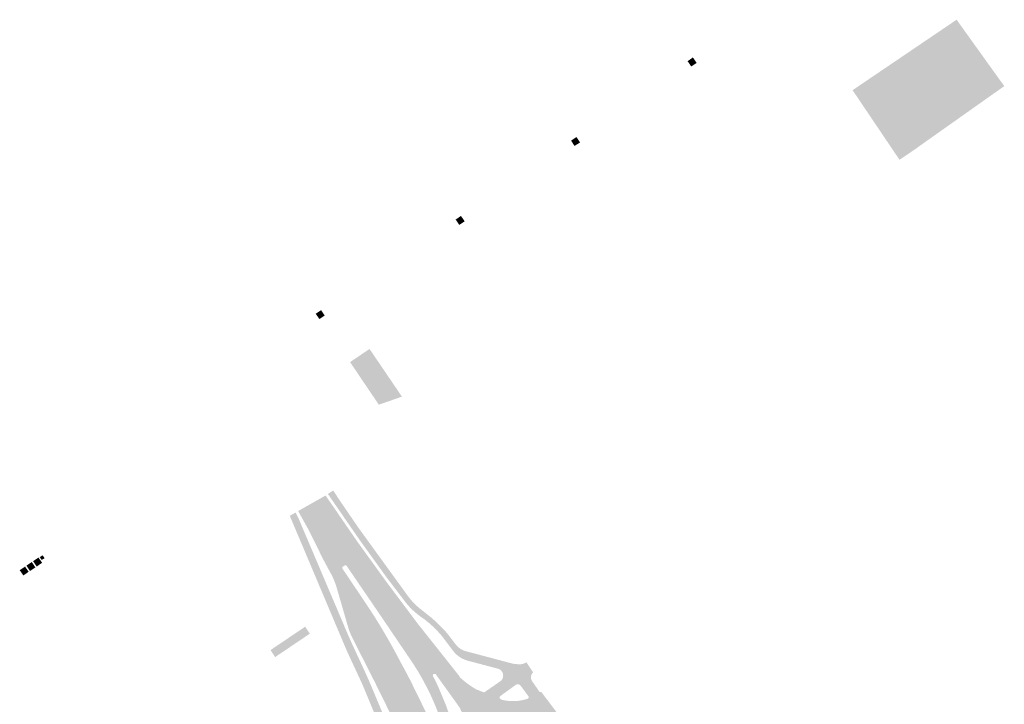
# Model space of a CAD drawing. Header units: inches. Extents: x 83218 to 84837, y 445814 to 447252.
# Tile 10 of 12: x 83862 to 84148, y 446493 to 446691. Entities that reach past the tile are written whole.
import ezdxf

# ---------------------------------------------------------------- set-up
doc = ezdxf.new("R2010")
doc.units = ezdxf.units.IN
doc.header["$MEASUREMENT"] = 0

msp = doc.modelspace()

# ---------------------------------------------------------------- hatches: boundary and pattern name
for points in [[(84147.91, 446672.16), (84126.12, 446656.76), (84123.79, 446655.11), (84122.08, 446653.87), (84117.53, 446650.8), (84116.55, 446652.25), (84103.96, 446670.92), (84103.92, 446670.97), (84105.15, 446671.8), (84134.08, 446691.39), (84146.79, 446673.68), (84147.91, 446672.16), (84147.91, 446672.16)], [(84058.72, 446678.89), (84057.17, 446677.83), (84056.1, 446679.37), (84057.63, 446680.45), (84058.72, 446678.89), (84058.72, 446678.89)], [(84023.87, 446657.4), (84024.93, 446655.84), (84023.33, 446654.81), (84022.32, 446656.35), (84023.87, 446657.4), (84023.87, 446657.4)], [(83988.86, 446633.48), (83990.4, 446634.54), (83991.48, 446632.98), (83989.93, 446631.93), (83988.86, 446633.48), (83988.86, 446633.48)], [(83949.86, 446607.25), (83950.9, 446605.69), (83949.37, 446604.64), (83948.29, 446606.2), (83949.86, 446607.25), (83949.86, 446607.25)], [(83964.15, 446595.63), (83973.29, 446582.18), (83973.16, 446582.14), (83972.87, 446582.03), (83972.24, 446581.81), (83966.59, 446579.84), (83961.12, 446587.94), (83958.8, 446591.38), (83958.26, 446592.18), (83963.5, 446595.73), (83963.75, 446595.9), (83963.89, 446596), (83964.15, 446595.63), (83964.15, 446595.63)], [(83951.16, 446553.54), (83960.27, 446540.3), (83968.81, 446528.49), (83977.98, 446516.27), (83989.99, 446501.13), (83990.09, 446500.85), (83990.71, 446500.29), (83991.36, 446499.76), (83992.01, 446499.24), (83992.78, 446498.68), (83993.56, 446498.14), (83994.36, 446497.63), (83994.47, 446497.56), (83994.58, 446497.49), (83994.69, 446497.43), (83994.71, 446497.42), (83994.72, 446497.42), (83994.74, 446497.41), (83994.98, 446497.31), (83996.84, 446496.56), (83997.1, 446496.45), (84001.04, 446494.87), (83992.05, 446488.31), (83990.28, 446491.45), (83990.21, 446491.57), (83990.21, 446491.61), (83990.22, 446491.66), (83990.21, 446491.7), (83990.21, 446491.74), (83990.19, 446491.78), (83990.18, 446491.83), (83990.16, 446491.86), (83990.14, 446491.9), (83990.12, 446491.93), (83988.88, 446493.69), (83983.17, 446501.64), (83983.15, 446501.67), (83983.12, 446501.7), (83983.09, 446501.73), (83983.06, 446501.76), (83983.02, 446501.78), (83982.99, 446501.8), (83982.95, 446501.82), (83982.91, 446501.84), (83982.87, 446501.85), (83982.82, 446501.86), (83982.78, 446501.86), (83982.74, 446501.86), (83982.7, 446501.86), (83982.65, 446501.85), (83982.61, 446501.84), (83982.57, 446501.83), (83982.53, 446501.81), (83982.49, 446501.79), (83982.46, 446501.77), (83982.43, 446501.75), (83982.4, 446501.72), (83982.37, 446501.7), (83982.34, 446501.67), (83982.32, 446501.63), (83982.3, 446501.6), (83982.28, 446501.57), (83982.27, 446501.53), (83982.26, 446501.48), (83982.25, 446501.44), (83982.24, 446501.4), (83982.24, 446501.36), (83982.25, 446501.31), (83982.26, 446501.27), (83982.27, 446501.23), (83982.28, 446501.19), (83982.99, 446499.86), (83983.85, 446498.05), (83986.15, 446492.53), (83986.38, 446491.82), (83987.15, 446489.73), (83987.33, 446489.25), (83988.55, 446485.81), (83986.01, 446483.93), (83984.83, 446487.41), (83984.75, 446487.65), (83984.7, 446487.81), (83984.07, 446489.71), (83984, 446490.02), (83983, 446492.56), (83981.91, 446495.08), (83980.72, 446497.54), (83979.48, 446499.9), (83978.16, 446502.22), (83976.76, 446504.48), (83966.39, 446519.78), (83957.3, 446533.09), (83957.29, 446533.1), (83957.27, 446533.13), (83957.24, 446533.16), (83957.21, 446533.19), (83957.18, 446533.22), (83957.14, 446533.24), (83957.11, 446533.26), (83957.07, 446533.28), (83957.03, 446533.29), (83956.99, 446533.3), (83956.94, 446533.3), (83956.9, 446533.3), (83956.86, 446533.3), (83956.82, 446533.3), (83956.77, 446533.29), (83956.73, 446533.27), (83956.69, 446533.26), (83956.66, 446533.24), (83956.62, 446533.22), (83956.23, 446532.96), (83956.2, 446532.94), (83956.17, 446532.92), (83956.14, 446532.89), (83956.11, 446532.86), (83956.09, 446532.83), (83956.07, 446532.8), (83956.05, 446532.76), (83956.03, 446532.72), (83956.02, 446532.68), (83956.01, 446532.65), (83956, 446532.61), (83956, 446532.56), (83956, 446532.52), (83956.01, 446532.48), (83956.02, 446532.44), (83956.03, 446532.41), (83956.04, 446532.37), (83956.06, 446532.33), (83956.08, 446532.3), (83963.36, 446521.49), (83964.99, 446518.98), (83966.58, 446516.44), (83968.12, 446513.88), (83969.79, 446511), (83971.4, 446508.09), (83972.96, 446505.15), (83973.42, 446504.3), (83973.88, 446503.45), (83974.34, 446502.6), (83974.79, 446501.74), (83975.24, 446500.89), (83975.69, 446500.03), (83981.47, 446488.26), (83982.41, 446486.34), (83982.63, 446485.88), (83984.19, 446482.62), (83976.37, 446476.95), (83974.82, 446480.2), (83974.68, 446480.49), (83974.63, 446480.6), (83973.67, 446482.6), (83971.19, 446487.77), (83965.45, 446499.43), (83958.92, 446512.29), (83958.71, 446512.73), (83958.51, 446513.17), (83958.32, 446513.62), (83958.13, 446514.09), (83957.95, 446514.57), (83957.79, 446515.04), (83956.69, 446518.88), (83954.6, 446526.04), (83954.21, 446527.36), (83954.08, 446527.74), (83953.95, 446528.11), (83953.81, 446528.49), (83953.55, 446529.13), (83953.27, 446529.76), (83952.97, 446530.39), (83952.31, 446531.61), (83950.41, 446535.15), (83947.79, 446540.48), (83946.22, 446543.61), (83943.8, 446547.97), (83943.2, 446549.03), (83951.16, 446553.54)], [(83953.38, 446554.99), (83955.16, 446552.25), (83960.63, 446544.26), (83974.86, 446524.64), (83974.89, 446524.59), (83975.49, 446523.81), (83976.12, 446523.05), (83976.79, 446522.33), (83977.33, 446521.8), (83977.88, 446521.3), (83978.45, 446520.81), (83979.05, 446520.34), (83982.19, 446517.85), (83985.27, 446514.84), (83985.95, 446514.12), (83986.59, 446513.36), (83989.05, 446510.17), (83989.41, 446509.78), (83989.81, 446509.43), (83990.23, 446509.12), (83990.68, 446508.86), (83991.15, 446508.64), (83991.64, 446508.47), (84005.19, 446504.87), (84005.31, 446504.84), (84005.43, 446504.82), (84005.55, 446504.79), (84005.6, 446504.79), (84005.65, 446504.78), (84005.7, 446504.77), (84005.93, 446504.75), (84006.95, 446504.65), (84007.05, 446504.64), (84007.41, 446504.63), (84007.77, 446504.65), (84008.13, 446504.7), (84008.48, 446504.79), (84008.79, 446504.9), (84009.09, 446505.04), (84009.38, 446505.2), (84001.82, 446499.72), (84001.96, 446499.83), (84002.08, 446499.95), (84002.2, 446500.09), (84002.3, 446500.23), (84002.39, 446500.39), (84002.47, 446500.55), (84002.53, 446500.71), (84002.58, 446500.89), (84002.62, 446501.06), (84002.63, 446501.24), (84002.64, 446501.42), (84002.62, 446501.61), (84002.59, 446501.8), (84002.54, 446501.98), (84002.48, 446502.15), (84002.4, 446502.32), (84002.31, 446502.48), (84002.2, 446502.64), (84002.08, 446502.78), (84001.94, 446502.91), (84001.82, 446503.01), (84001.69, 446503.1), (84001.55, 446503.18), (84001.44, 446503.24), (84001.31, 446503.3), (84001.19, 446503.34), (83992.62, 446505.6), (83992.24, 446505.7), (83991.51, 446505.95), (83990.81, 446506.27), (83990.15, 446506.66), (83989.61, 446507.03), (83989.1, 446507.45), (83988.64, 446507.91), (83988.21, 446508.4), (83985.2, 446512.41), (83984.33, 446513.45), (83983.42, 446514.45), (83982.47, 446515.41), (83981.23, 446516.52), (83979.93, 446517.57), (83978.57, 446518.53), (83977.78, 446519.14), (83977.01, 446519.78), (83976.28, 446520.46), (83975.67, 446521.07), (83975.09, 446521.71), (83974.53, 446522.36), (83973.68, 446523.47), (83968.84, 446529.82), (83960.97, 446540.74), (83951.82, 446553.99), (83953.38, 446554.99)], [(83942.45, 446548.6), (83942.5, 446548.5), (83942.71, 446548.1), (83942.95, 446547.61), (83943.19, 446547.12), (83943.43, 446546.63), (83957.53, 446513.49), (83958.74, 446510.74), (83962.96, 446501.64), (83964.54, 446497.98), (83967.24, 446491.52), (83971.44, 446480.92), (83972.28, 446478.86), (83972.3, 446478.83), (83972.32, 446478.79), (83972.35, 446478.77), (83972.38, 446478.74), (83972.41, 446478.71), (83972.44, 446478.69), (83972.48, 446478.68), (83972.51, 446478.66), (83972.55, 446478.65), (83972.59, 446478.64), (83972.63, 446478.64), (83972.67, 446478.63), (83972.71, 446478.64), (83972.75, 446478.64), (83972.79, 446478.65), (83972.82, 446478.66), (83972.86, 446478.68), (83972.9, 446478.7), (83972.93, 446478.72), (83972.96, 446478.74), (83974.52, 446479.97), (83974.54, 446479.99), (83974.57, 446480.02), (83974.6, 446480.05), (83974.62, 446480.08), (83974.64, 446480.11), (83974.66, 446480.14), (83974.68, 446480.18), (83974.69, 446480.22), (83974.7, 446480.26), (83974.7, 446480.3), (83974.71, 446480.34), (83974.71, 446480.38), (83974.7, 446480.42), (83974.69, 446480.46), (83974.68, 446480.49), (83974.82, 446480.2), (83976.37, 446476.95), (83976.61, 446476.45), (83976.59, 446476.48), (83976.56, 446476.51), (83976.54, 446476.54), (83976.51, 446476.57), (83976.48, 446476.6), (83976.44, 446476.62), (83976.41, 446476.64), (83976.37, 446476.66), (83976.33, 446476.67), (83976.29, 446476.68), (83976.25, 446476.69), (83976.21, 446476.7), (83976.16, 446476.7), (83976.12, 446476.69), (83976.08, 446476.69), (83976.03, 446476.67), (83975.99, 446476.66), (83975.95, 446476.64), (83975.92, 446476.62), (83974.34, 446475.51), (83974.27, 446475.46), (83974.24, 446475.43), (83974.21, 446475.4), (83974.18, 446475.36), (83974.16, 446475.33), (83974.14, 446475.29), (83974.12, 446475.25), (83974.11, 446475.21), (83974.1, 446475.16), (83974.09, 446475.12), (83974.09, 446475.07), (83974.09, 446475.02), (83974.1, 446474.98), (83974.11, 446474.93), (83974.12, 446474.89), (83974.15, 446474.84), (83977.18, 446468.28), (83977.2, 446468.24), (83977.23, 446468.21), (83977.26, 446468.17), (83977.29, 446468.14), (83977.33, 446468.11), (83977.37, 446468.09), (83977.41, 446468.07), (83977.45, 446468.05), (83977.49, 446468.03), (83977.53, 446468.02), (83977.58, 446468.01), (83977.62, 446468.01), (83977.67, 446468.01), (83977.71, 446468.02), (83977.75, 446468.02), (83977.8, 446468.03), (83978.04, 446468.12), (83978.07, 446468.14), (83978.1, 446468.16), (83978.13, 446468.19), (83978.16, 446468.21), (83978.18, 446468.24), (83978.21, 446468.26), (83974.98, 446463.84), (83975.02, 446463.91), (83975.05, 446463.98), (83975.08, 446464.05), (83975.11, 446464.12), (83975.13, 446464.2), (83975.14, 446464.28), (83975.14, 446464.36), (83975.14, 446464.44), (83975.13, 446464.53), (83972.02, 446470.78), (83970.3, 446477.09), (83970.23, 446477.29), (83965.36, 446490.37), (83964.95, 446491.29), (83962.13, 446498.08), (83961.76, 446498.97), (83957.79, 446507.51), (83956.97, 446509.34), (83950.63, 446524.34), (83940.78, 446547.65), (83942.45, 446548.6)], [(83866.38, 446534.52), (83867.93, 446535.55), (83868.98, 446534.04), (83867.42, 446532.96), (83866.38, 446534.52), (83866.38, 446534.52)], [(83868.88, 446534.85), (83868.31, 446535.67), (83869.12, 446536.22), (83869.69, 446535.38), (83868.88, 446534.85), (83868.88, 446534.85)], [(83864.04, 446532.93), (83865.09, 446531.44), (83863.55, 446530.36), (83862.49, 446531.9), (83864.04, 446532.93), (83864.04, 446532.93)], [(83865.47, 446531.66), (83864.44, 446533.21), (83865.98, 446534.26), (83867.04, 446532.7), (83865.47, 446531.66), (83865.47, 446531.66)], [(83944.77, 446512.27), (83936.54, 446506.72), (83935.18, 446508.74), (83944.01, 446514.69), (83945.23, 446515.51), (83946.6, 446513.5), (83944.77, 446512.27), (83944.77, 446512.27)], [(84011.02, 446499.75), (84013.06, 446496.81), (84013.07, 446496.78), (84013.11, 446496.73), (84013.19, 446496.66), (84013.28, 446496.61), (84013.37, 446496.59), (84010, 446494.95), (84010.02, 446495.02), (84010.03, 446495.12), (84010.02, 446495.21), (84009.99, 446495.31), (84009.95, 446495.39), (84007.67, 446498.45), (84007.61, 446498.52), (84007.54, 446498.58), (84007.47, 446498.64), (84007.4, 446498.69), (84007.32, 446498.74), (84007.23, 446498.78), (84007.14, 446498.81), (84007.05, 446498.83), (84006.96, 446498.84), (84006.87, 446498.84), (84006.79, 446498.84), (84006.7, 446498.83), (84006.61, 446498.81), (84006.52, 446498.79), (84006.44, 446498.75), (84006.33, 446498.7), (84001.79, 446495.42), (84001.72, 446495.34), (84001.67, 446495.25), (84001.64, 446495.15), (84001.63, 446495.05), (84001.63, 446494.96), (84001.65, 446494.86), (84001.68, 446494.77), (84001.72, 446494.7), (84001.8, 446494.62), (84001.88, 446494.55), (84001.94, 446494.51), (84001.04, 446494.87), (83997.1, 446496.45), (83996.86, 446496.55), (83996.97, 446496.53), (83997.07, 446496.53), (83997.18, 446496.55), (83997.28, 446496.58), (84001.82, 446499.72), (84009.38, 446505.2), (84011.33, 446502.3), (84011.27, 446502.25), (84011.15, 446502.12), (84011.05, 446501.99), (84010.95, 446501.84), (84010.87, 446501.69), (84010.8, 446501.53), (84010.75, 446501.37), (84010.71, 446501.2), (84010.69, 446501.03), (84010.68, 446500.86), (84010.69, 446500.69), (84010.71, 446500.53), (84010.74, 446500.36), (84010.79, 446500.2), (84010.86, 446500.04), (84010.93, 446499.89), (84011.02, 446499.75)], [(84017.34, 446484.22), (84016.7, 446483.7), (84016.07, 446483.16), (84015.45, 446482.62), (84014.72, 446481.96), (84014.01, 446481.29), (84013.32, 446480.61), (84013.29, 446480.58), (84013.26, 446480.54), (84013.24, 446480.51), (84013.21, 446480.47), (84013.2, 446480.43), (84013.18, 446480.39), (84013.17, 446480.35), (84013.16, 446480.3), (84013.16, 446480.26), (84013.16, 446480.22), (84013.16, 446480.18), (84013.17, 446480.14), (84013.18, 446480.1), (84013.19, 446480.06), (84013.21, 446480.02), (84013.23, 446479.98), (84013.25, 446479.95), (84013.3, 446479.89), (84014.35, 446478.64), (84020.13, 446470.06), (83997.18, 446458.6), (83986.3, 446479.2), (83986.34, 446479.22), (83986.38, 446479.24), (83986.42, 446479.27), (83986.45, 446479.3), (83986.48, 446479.33), (83986.51, 446479.37), (83986.54, 446479.4), (83986.56, 446479.44), (83986.58, 446479.49), (83986.6, 446479.53), (83986.61, 446479.57), (83986.62, 446479.62), (83986.62, 446479.67), (83986.62, 446479.71), (83986.63, 446480.28), (83986.6, 446480.85), (83986.56, 446481.41), (83986.46, 446482.1), (83986.33, 446482.79), (83986.16, 446483.46), (83986.01, 446483.93), (83988.55, 446485.81), (83988.61, 446485.64), (83988.6, 446485.59), (83988.6, 446485.54), (83988.61, 446485.49), (83988.62, 446485.45), (83988.63, 446485.4), (83988.65, 446485.36), (83988.67, 446485.31), (83988.7, 446485.27), (83992.48, 446479.7), (83992.5, 446479.66), (83992.54, 446479.63), (83992.57, 446479.6), (83992.61, 446479.57), (83992.65, 446479.54), (83992.69, 446479.52), (83992.73, 446479.51), (83992.77, 446479.49), (83992.82, 446479.48), (83992.86, 446479.48), (83992.91, 446479.48), (83992.95, 446479.48), (83993, 446479.48), (83993.04, 446479.49), (83993.08, 446479.5), (83993.12, 446479.52), (83994.17, 446480.29), (83994.24, 446480.34), (83994.27, 446480.37), (83994.3, 446480.4), (83994.32, 446480.44), (83994.35, 446480.47), (83994.37, 446480.51), (83994.38, 446480.55), (83994.4, 446480.59), (83994.41, 446480.64), (83994.42, 446480.68), (83994.42, 446480.73), (83994.42, 446480.78), (83994.41, 446480.82), (83994.4, 446480.87), (83994.1, 446482.16), (83993.76, 446483.45), (83993.38, 446484.73), (83993.05, 446485.78), (83992.68, 446486.83), (83992.3, 446487.87), (83992.05, 446488.31), (84001.04, 446494.87), (84001.94, 446494.51), (84001.99, 446494.47), (84002.04, 446494.44), (84002.1, 446494.41), (84002.15, 446494.39), (84002.21, 446494.36), (84002.26, 446494.34), (84003.45, 446494.11), (84004.64, 446493.98), (84005.85, 446493.95), (84007.14, 446494.05), (84008.43, 446494.28), (84009.68, 446494.62), (84009.72, 446494.64), (84009.77, 446494.66), (84009.81, 446494.69), (84009.85, 446494.72), (84009.88, 446494.75), (84009.91, 446494.78), (84009.94, 446494.82), (84009.97, 446494.86), (84009.99, 446494.91), (84010, 446494.95), (84013.37, 446496.59), (84013.41, 446496.59), (84013.45, 446496.59), (84013.48, 446496.6), (84013.52, 446496.61), (84013.56, 446496.62), (84013.59, 446496.63), (84013.62, 446496.65), (84013.65, 446496.67), (84021.04, 446486.88), (84017.34, 446484.22), (84017.34, 446484.22)]]:
    msp.add_hatch(color=256).paths.add_polyline_path(points, flags=0)

doc.saveas('drawing.dxf')
